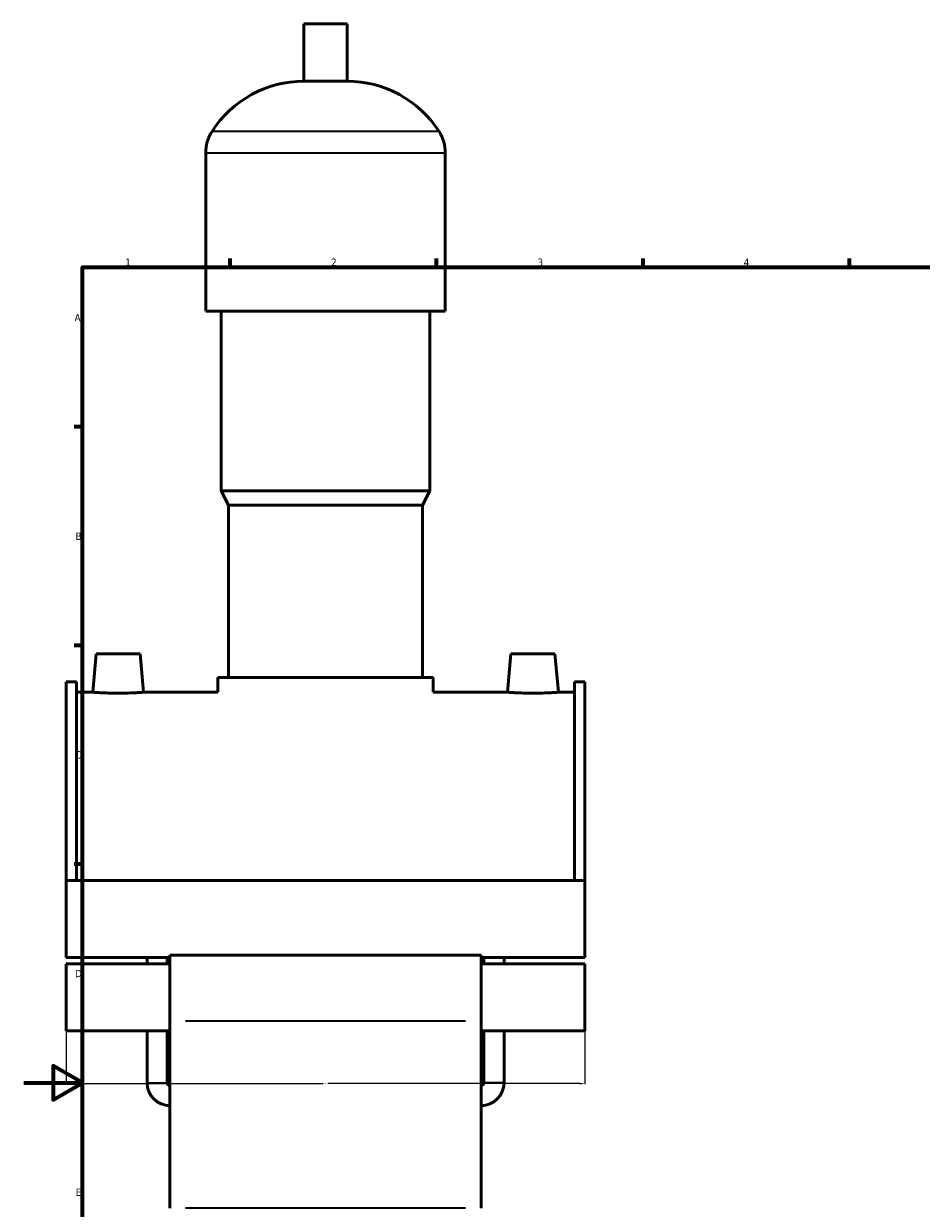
# Model space of a CAD drawing. Header units: millimetres. Extents: x 0 to 1004, y -235 to 1211.
# Tile 2 of 8: x 0 to 305, y 254 to 657. Entities that reach past the tile are written whole.
import ezdxf

# ---------------------------------------------------------------- set-up
doc = ezdxf.new("R2010")
doc.units = ezdxf.units.MM
for name, color, linetype, lineweight in [('Border (ISO)', 7, 'Continuous', 70), ('Visible (ISO)', 7, 'Continuous', 50), ('Visible Narrow (ISO)', 7, 'Continuous', 35)]:
    doc.layers.add(name, color=color, linetype=linetype, lineweight=lineweight)
doc.styles.add('Note Text (ISO)', font='tahoma.ttf')
doc.styles.get("Standard").update_dxf_attribs({"font": 'tahoma.ttf'})
doc.dimstyles.get("Standard").update_dxf_attribs({"dimtxt": 0.18, "dimasz": 0.18, "dimexe": 0.18, "dimexo": 0.0625, "dimgap": 0.09, "dimtad": 0, "dimtih": 1, "dimtoh": 1, "dimdec": 4, "dimzin": 0, "dimdsep": 46, "dimtxsty": 'Standard', "dimcen": 0.09, "dimadec": 0, "dimazin": 0, "dimtfac": 1, "dimtdec": 4, "dimtofl": 0, "dimtmove": 0, "dimatfit": 3, "dimfxl": 1, "dimtolj": 1, "dimtzin": 0, "dimarcsym": 0})

# ---------------------------------------------------------------- blocks, each defined once
blk = doc.blocks.new('Borders Default Border')
at = {"layer": 'Border (ISO)'}
for p, q in [((70.08, 574), (70.08, 576.9)), ((140.17, 574), (140.17, 576.9)), ((210.25, 574), (210.25, 576.9)), ((280.33, 574), (280.33, 576.9)), ((20, 519.75), (17.1, 519.75)), ((20, 445.5), (17.1, 445.5)), ((20, 371.25), (17.1, 371.25))]:
    blk.add_line(p, q, dxfattribs=at)
at = {"layer": 'Border (ISO)', "flags": 128}
for points in [[(20, 20), (20, 574), (821, 574), (821, 20), (20, 20)], [(0, 297), (20, 297), (10, 302.77), (10, 291.23), (20, 297)]]:
    blk.add_lwpolyline(points, dxfattribs=at)
at = {"layer": 'Border (ISO)', "color": 232, "true_color": 0xca0064, "char_height": 2.5, "attachment_point": 7, "style": 'Note Text (ISO)'}
for s, insert in [('1', (34.48, 574.4)), ('2', (104.37, 574.4)), ('3', (174.43, 574.35)), ('4', (244.42, 574.4)), ('A', (17.29, 555.62)), ('B', (17.59, 481.37)), ('C', (17.43, 407.08)), ('D', (17.43, 332.88)), ('E', (17.64, 258.63))]:
    blk.add_mtext(s, dxfattribs=dict(at, insert=insert))
blk = doc.blocks.new('*D14')
at = {"color": 0, "lineweight": -2, "transparency": 16777216}
for p, q in [((14.46, 325.97), (14.46, 296.56)), ((190.46, 325.97), (190.46, 296.56)), ((16.26, 296.74), (101.69, 296.74)), ((188.66, 296.74), (103.23, 296.74))]:
    blk.add_line(p, q, dxfattribs=at)
at = {"color": 0, "transparency": 16777216}
for points in [[(16.26, 297.04), (16.26, 296.44), (14.46, 296.74)], [(188.66, 297.04), (188.66, 296.44), (190.46, 296.74)]]:
    blk.add_solid(points, dxfattribs=at)
at = {"layer": 'Defpoints', "color": 0, "transparency": 16777216}
for p in [(14.46, 326.04), (190.46, 326.04), (14.46, 296.74)]:
    blk.add_point(p, dxfattribs=at)
at = {"color": 0, "transparency": 16777216, "insert": (102.46, 296.74), "char_height": 0.25, "attachment_point": 5}
blk.add_mtext('\\A1;176.0000', dxfattribs=at)

msp = doc.modelspace()

# ---------------------------------------------------------------- linework, layer by layer
at = {"layer": 'Visible (ISO)'}
for p, q in [((109.77854, 656.65687), (95.13854, 656.65687)), ((95.13854, 637.13687), (95.13854, 656.65687)), ((109.77854, 637.13687), (109.77854, 656.65687)), ((109.77854, 637.13687), (95.13854, 637.13687)), ((61.79188, 559.05687), (61.79188, 612.73687)), ((143.12521, 559.05687), (143.12521, 612.73687)), ((143.12521, 559.05687), (61.79188, 559.05687)), ((67.07854, 498.05687), (67.07854, 559.05687)), ((137.83854, 498.05687), (137.83854, 559.05687)), ((137.83854, 498.05687), (67.07854, 498.05687)), ((69.51854, 493.17687), (67.07854, 498.05687)), ((135.39854, 493.17687), (137.83854, 498.05687)), ((135.39854, 493.17687), (69.51854, 493.17687)), ((69.51854, 434.61687), (69.51854, 493.17687)), ((135.39854, 434.61687), (135.39854, 493.17687)), ((24.55854, 442.65687), (23.42119, 429.65687)), ((39.55854, 442.65687), (24.55854, 442.65687)), ((39.55854, 442.65687), (40.69589, 429.65687)), ((165.35854, 442.65687), (164.22119, 429.65687)), ((165.35854, 442.65687), (180.35854, 442.65687)), ((180.35854, 442.65687), (181.49589, 429.65687)), ((139.05854, 434.61687), (65.85854, 434.61687)), ((65.85854, 429.65687), (65.85854, 434.61687)), ((139.05854, 429.65687), (139.05854, 434.61687)), ((14.45854, 433.16687), (14.45854, 365.75015)), ((14.45854, 433.16687), (17.97854, 433.16687)), ((17.97854, 365.75015), (17.97854, 433.16687)), ((186.93854, 365.75015), (186.93854, 433.16687)), ((186.93854, 433.16687), (190.45854, 433.16687)), ((190.45854, 433.16687), (190.45854, 365.75015)), ((23.42119, 429.65687), (17.97854, 429.65687)), ((65.85854, 429.65687), (40.69589, 429.65687)), ((164.22119, 429.65687), (139.05854, 429.65687)), ((186.93854, 429.65687), (181.49589, 429.65687)), ((14.45854, 365.75015), (14.45854, 339.59631)), ((190.45854, 365.75015), (14.45854, 365.75015)), ((190.45854, 339.59631), (190.45854, 365.75015)), ((49.65854, 339.59631), (14.45854, 339.59631)), ((41.85854, 337.42007), (41.85854, 339.59631)), ((48.65854, 337.42007), (48.65854, 339.59631)), ((49.65854, 340.42007), (49.65854, 317.9008)), ((155.25854, 340.42007), (49.65854, 340.42007)), ((155.25854, 317.9008), (155.25854, 340.42007)), ((190.45854, 339.59631), (155.25854, 339.59631)), ((156.25854, 337.42007), (156.25854, 339.59631)), ((163.05854, 337.42007), (163.05854, 339.59631)), ((14.45854, 337.42007), (14.45854, 314.65084)), ((49.65854, 337.42007), (14.45854, 337.42007)), ((190.45854, 337.42007), (155.25854, 337.42007)), ((190.45854, 314.65084), (190.45854, 337.42007)), ((49.65854, 254.40932), (49.65854, 317.9008)), ((155.25854, 317.9008), (155.25854, 254.40932)), ((49.65854, 314.65084), (14.45854, 314.65084)), ((41.85854, 297.05687), (41.85854, 314.65084)), ((48.65854, 297.05687), (48.65854, 314.65084)), ((190.45854, 314.65084), (155.25854, 314.65084)), ((156.25854, 297.05687), (156.25854, 314.65084)), ((163.05854, 297.05687), (163.05854, 314.65084))]:
    msp.add_line(p, q, dxfattribs=at)
for centre, radius, start, end in [((95.13854, 600.09072), 37.04615, 90, 147.3875794), ((109.77854, 600.09072), 37.04615, 32.6124206, 90), ((75.37375, 612.73687), 13.58188, 147.3875794, 180), ((129.54333, 612.73687), 13.58188, 0, 32.6124206), ((49.65854, 297.05687), 7.8, 180, 270), ((49.65854, 297.05687), 1, 180, 270), ((155.25854, 297.05687), 7.8, 270, 0), ((155.25854, 297.05687), 1, 270, 0)]:
    msp.add_arc(centre, radius, start, end, dxfattribs=at)
for points, knots in [([(32.05854, 429.33553), (30.97142, 429.33553), (29.81252, 429.3524), (27.68242, 429.41322), (26.71117, 429.45628), (25.1794, 429.53695), (24.51633, 429.5798), (23.63723, 429.64019), (23.42119, 429.65687), (23.42119, 429.65687)], [2.608124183, 2.608124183, 2.608124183, 2.608124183, 2.934261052, 2.934261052, 3.260397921, 3.260397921, 3.586292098, 3.586292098, 3.912186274, 3.912186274, 3.912186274, 3.912186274]), ([(40.69589, 429.65687), (40.69589, 429.65687), (40.47986, 429.64019), (39.60075, 429.5798), (38.93769, 429.53695), (37.40591, 429.45628), (36.43466, 429.41322), (34.30456, 429.3524), (33.14566, 429.33553), (32.05854, 429.33553)], [6.520310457, 6.520310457, 6.520310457, 6.520310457, 6.846204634, 6.846204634, 7.17209881, 7.17209881, 7.498235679, 7.498235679, 7.824372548, 7.824372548, 7.824372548, 7.824372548]), ([(172.85854, 429.33553), (171.77142, 429.33553), (170.61252, 429.3524), (168.48242, 429.41322), (167.51117, 429.45628), (165.9794, 429.53695), (165.31633, 429.5798), (164.43723, 429.64019), (164.22119, 429.65687), (164.22119, 429.65687)], [0, 0, 0, 0, 0.326136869, 0.326136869, 0.652273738, 0.652273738, 0.978167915, 0.978167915, 1.304062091, 1.304062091, 1.304062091, 1.304062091]), ([(181.49589, 429.65687), (181.49589, 429.65687), (181.27986, 429.64019), (180.40075, 429.5798), (179.73769, 429.53695), (178.20591, 429.45628), (177.23466, 429.41322), (175.10456, 429.3524), (173.94566, 429.33553), (172.85854, 429.33553)], [3.912186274, 3.912186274, 3.912186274, 3.912186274, 4.238080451, 4.238080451, 4.563974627, 4.563974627, 4.890111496, 4.890111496, 5.216248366, 5.216248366, 5.216248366, 5.216248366])]:
    msp.add_open_spline(points, degree=3, knots=knots, dxfattribs=at)
at = {"layer": 'Visible Narrow (ISO)'}
for p, q in [((140.50952, 620.05687), (64.40756, 620.05687)), ((142.62453, 612.73687), (62.29255, 612.73687)), ((149.97854, 317.9008), (54.93854, 317.9008)), ((41.9004, 297.05687), (48.61668, 297.05687)), ((163.01668, 297.05687), (156.3004, 297.05687)), ((149.97854, 254.40932), (54.93854, 254.40932))]:
    msp.add_line(p, q, dxfattribs=at)

# ---------------------------------------------------------------- block references
msp.add_blockref('Borders Default Border', (0, 0))

# ---------------------------------------------------------------- dimensions: what is measured, and where the dimension line sits
dim = msp.add_linear_dim(base=(14.45854, 296.74312), p1=(190.45854, 326.03545), p2=(14.45854, 326.03545), dimstyle='Standard', override={"dimtxt": 0.25, "dimasz": 1.8})
dim.commit()
dim.dimension.update_dxf_attribs({"geometry": '*D14', "text_midpoint": (102.45854, 296.74312)})

doc.saveas('drawing.dxf')
